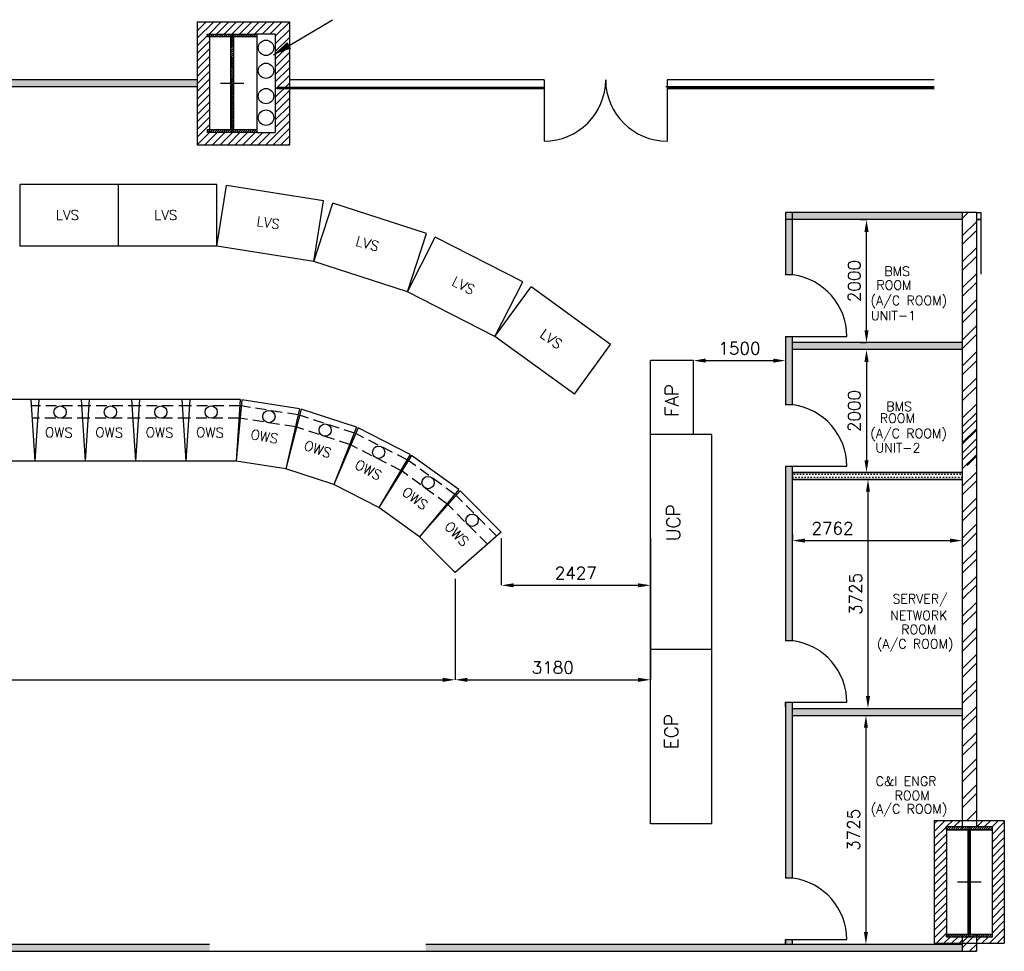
# Model space of a CAD drawing. Extents: x 361682 to 759535, y 756798 to 1113679.
# Tile 76 of 80: x 700450 to 716480, y 920065 to 935230. Entities that reach past the tile are written whole.
import ezdxf
from ezdxf.enums import TextEntityAlignment as Align

# ---------------------------------------------------------------- set-up
doc = ezdxf.new("R2010")
doc.units = 0
doc.header["$LTSCALE"] = 700
doc.header["$MEASUREMENT"] = 0
doc.header["$PDMODE"] = 2
doc.header["$PDSIZE"] = -1
doc.linetypes.add('CENTER', pattern=[2, 1.25, -0.25, 0.25, -0.25])
doc.linetypes.add('HIDDEN', pattern=[0.375, 0.25, -0.125])
doc.layers.get('0').update_dxf_attribs({"linetype": 'CONTINUOUS'})
doc.layers.get('DEFPOINTS').update_dxf_attribs({"linetype": 'CONTINUOUS'})
for name, color, linetype in [('BRACING', 7, 'CONTINUOUS'), ('CEN', 2, 'CENTER'), ('COL', 1, 'CONTINUOUS'), ('GRID', 9, 'CONTINUOUS'), ('LAYOUT', 4, 'CONTINUOUS'), ('OWS', 7, 'CONTINUOUS'), ('ROOM', 7, 'CONTINUOUS'), ('WALL', 7, 'CONTINUOUS'), ('WALLHATCH', 254, 'CONTINUOUS')]:
    doc.layers.add(name, color=color, linetype=linetype)
doc.styles.add('ROMANS', font='romans.shx')
doc.styles.add('ROMANT', font='ROMANT')
doc.dimstyles.new('STANDARD$0', dxfattribs={"dimtxt": 200, "dimasz": 200, "dimexe": 0, "dimexo": 100, "dimgap": 100, "dimtad": 1, "dimdec": 0, "dimzin": 0, "dimdsep": 46, "dimtxsty": 'ROMANS', "dimcen": 0.09, "dimclrd": 256, "dimclre": 256, "dimclrt": 256, "dimadec": 0, "dimazin": 0, "dimtfac": 1, "dimtdec": 0, "dimtmove": 0, "dimatfit": 3, "dimfxl": 1, "dimtolj": 1, "dimtzin": 0, "dimlwd": -1, "dimlwe": -1, "dimarcsym": 0})
pattern_1 = [(0, (1120237.22, 118681.847), (25, 50), [0, -50])]

# ---------------------------------------------------------------- blocks, each defined once
blk = doc.blocks.new('*D1526')
at = {"layer": 'DEFPOINTS', "color": 0, "transparency": 16777216}
for p in [(689782, 926230), (707538, 926230), (707538, 924485)]:
    blk.add_point(p, dxfattribs=at)
at = {"layer": 'OWS', "transparency": 16777216}
for p, q in [((689782, 926130), (689782, 924485)), ((707538, 926130), (707538, 924485)), ((689982, 924485), (707338, 924485))]:
    blk.add_line(p, q, dxfattribs=at)
for points in [[(689982, 924518), (689982, 924451), (689782, 924485)], [(707338, 924518), (707338, 924451), (707538, 924485)]]:
    blk.add_solid(points, dxfattribs=at)
at = {"layer": 'OWS', "transparency": 16777216, "insert": (698660, 924785), "char_height": 400, "attachment_point": 5, "style": 'ROMANS'}
blk.add_mtext('\\A1;17756', dxfattribs=at)
blk = doc.blocks.new('*D1537')
at = {"layer": 'DEFPOINTS', "color": 0, "transparency": 16777216}
for p in [(707538, 926230), (710718, 926230), (710718, 924485)]:
    blk.add_point(p, dxfattribs=at)
at = {"layer": 'OWS', "transparency": 16777216}
for p, q in [((707538, 926130), (707538, 924485)), ((710718, 926130), (710718, 924485)), ((707738, 924485), (710518, 924485))]:
    blk.add_line(p, q, dxfattribs=at)
for points in [[(707738, 924518), (707738, 924451), (707538, 924485)], [(710518, 924518), (710518, 924451), (710718, 924485)]]:
    blk.add_solid(points, dxfattribs=at)
at = {"layer": 'OWS', "transparency": 16777216, "insert": (709128, 924685), "char_height": 200, "attachment_point": 5, "style": 'ROMANS'}
blk.add_mtext('\\A1;3180', dxfattribs=at)
blk = doc.blocks.new('*D1538')
at = {"layer": 'DEFPOINTS', "color": 0, "transparency": 16777216}
for p in [(708291, 926891), (710718, 926891), (710718, 926023)]:
    blk.add_point(p, dxfattribs=at)
at = {"layer": 'OWS', "transparency": 16777216}
for p, q in [((708291, 926791), (708291, 926023)), ((710718, 926791), (710718, 926023)), ((708491, 926023), (710518, 926023))]:
    blk.add_line(p, q, dxfattribs=at)
for points in [[(708491, 926056), (708491, 925990), (708291, 926023)], [(710518, 926056), (710518, 925990), (710718, 926023)]]:
    blk.add_solid(points, dxfattribs=at)
at = {"layer": 'OWS', "transparency": 16777216, "insert": (709504, 926223), "char_height": 200, "attachment_point": 5, "style": 'ROMANS'}
blk.add_mtext('\\A1;2427', dxfattribs=at)
blk = doc.blocks.new('C-ROW COLUMN')
at = {"layer": 'COL'}
h = blk.add_hatch(dxfattribs=at)
h.set_pattern_fill('ANSI31', color=256, scale=200, style=0)
h.set_pattern_definition([(45, (-1315.907, -6.545), (-17.6776695, 17.6776695), [])])
h.paths.add_polyline_path([(77855, 120865), (77055, 120865), (77055, 120820), (77855, 120820)])
h.paths.add_polyline_path([(77478, 120820), (77433, 120820), (77433, 119310), (77478, 119310)])
h.paths.add_polyline_path([(77855, 119310), (77055, 119310), (77055, 119265), (77855, 119265)])
at = {"layer": 'CEN'}
for p, q in [((77455, 119265), (77455, 120865)), ((77264, 120065), (77647, 120065))]:
    blk.add_line(p, q, dxfattribs=at)
at = {"layer": 'COL'}
for points in [[(77055, 120865), (77855, 120865), (77855, 120820), (77055, 120820)], [(77433, 120820), (77478, 120820), (77478, 119310), (77433, 119310)], [(77055, 119310), (77855, 119310), (77855, 119265), (77055, 119265)]]:
    blk.add_lwpolyline(points, close=True, dxfattribs=at)
blk = doc.blocks.new('*D1547')
at = {"layer": 'DEFPOINTS', "color": 0, "transparency": 16777216}
for p in [(714236, 931975), (714236, 931975), (714236, 929975)]:
    blk.add_point(p, dxfattribs=at)
at = {"layer": 'ROOM', "transparency": 16777216}
for p, q in [((714136, 931975), (714236, 931975)), ((714236, 930175), (714236, 931775)), ((714136, 929975), (714236, 929975))]:
    blk.add_line(p, q, dxfattribs=at)
for points in [[(714203, 931775), (714270, 931775), (714236, 931975)], [(714203, 930175), (714270, 930175), (714236, 929975)]]:
    blk.add_solid(points, dxfattribs=at)
at = {"layer": 'ROOM', "transparency": 16777216, "insert": (714036, 930975), "char_height": 200, "attachment_point": 5, "rotation": 90, "style": 'ROMANS'}
blk.add_mtext('\\A1;2000', dxfattribs=at)
blk = doc.blocks.new('*D1548')
at = {"layer": 'DEFPOINTS', "color": 0, "transparency": 16777216}
for p in [(714236, 929860), (714236, 927860), (714236, 927860)]:
    blk.add_point(p, dxfattribs=at)
at = {"layer": 'ROOM', "transparency": 16777216}
for p, q in [((714336, 929860), (714236, 929860)), ((714236, 929660), (714236, 928060)), ((714136, 927860), (714236, 927860))]:
    blk.add_line(p, q, dxfattribs=at)
for points in [[(714203, 929660), (714270, 929660), (714236, 929860)], [(714203, 928060), (714270, 928060), (714236, 927860)]]:
    blk.add_solid(points, dxfattribs=at)
at = {"layer": 'ROOM', "transparency": 16777216, "insert": (714036, 928860), "char_height": 200, "attachment_point": 5, "rotation": 90, "style": 'ROMANS'}
blk.add_mtext('\\A1;2000', dxfattribs=at)
blk = doc.blocks.new('*D1549')
at = {"layer": 'DEFPOINTS', "color": 0, "transparency": 16777216}
for p in [(714260, 927745), (714260, 924020), (714260, 924020)]:
    blk.add_point(p, dxfattribs=at)
at = {"layer": 'ROOM', "transparency": 16777216}
for p, q in [((714360, 927745), (714260, 927745)), ((714260, 927545), (714260, 924220)), ((714160, 924020), (714260, 924020))]:
    blk.add_line(p, q, dxfattribs=at)
for points in [[(714227, 927545), (714293, 927545), (714260, 927745)], [(714227, 924220), (714293, 924220), (714260, 924020)]]:
    blk.add_solid(points, dxfattribs=at)
at = {"layer": 'ROOM', "transparency": 16777216, "insert": (714060, 925883), "char_height": 200, "attachment_point": 5, "rotation": 90, "style": 'ROMANS'}
blk.add_mtext('\\A1;3725', dxfattribs=at)
blk = doc.blocks.new('*D1550')
at = {"layer": 'DEFPOINTS', "color": 0, "transparency": 16777216}
for p in [(714260, 923905), (714227, 920180), (714227, 920180)]:
    blk.add_point(p, dxfattribs=at)
at = {"layer": 'ROOM', "transparency": 16777216}
for p, q in [((714160, 923905), (714227, 923905)), ((714227, 923705), (714227, 920380)), ((714127, 920180), (714227, 920180))]:
    blk.add_line(p, q, dxfattribs=at)
for points in [[(714194, 923705), (714260, 923705), (714227, 923905)], [(714194, 920380), (714260, 920380), (714227, 920180)]]:
    blk.add_solid(points, dxfattribs=at)
at = {"layer": 'ROOM', "transparency": 16777216, "insert": (714027, 922043), "char_height": 200, "attachment_point": 5, "rotation": 90, "style": 'ROMANS'}
blk.add_mtext('\\A1;3725', dxfattribs=at)
blk = doc.blocks.new('*D1551')
at = {"layer": 'DEFPOINTS', "color": 0, "transparency": 16777216}
for p in [(713033, 926751), (715795, 926751), (715795, 926751)]:
    blk.add_point(p, dxfattribs=at)
at = {"layer": 'ROOM', "transparency": 16777216}
for p, q in [((713033, 926851), (713033, 926751)), ((713233, 926751), (715595, 926751)), ((715795, 926851), (715795, 926751))]:
    blk.add_line(p, q, dxfattribs=at)
for points in [[(713233, 926784), (713233, 926718), (713033, 926751)], [(715595, 926784), (715595, 926718), (715795, 926751)]]:
    blk.add_solid(points, dxfattribs=at)
at = {"layer": 'ROOM', "transparency": 16777216, "insert": (713683, 926951), "char_height": 200, "attachment_point": 5, "style": 'ROMANS'}
blk.add_mtext('\\A1;2762', dxfattribs=at)
blk = doc.blocks.new('*D1552')
at = {"layer": 'DEFPOINTS', "color": 0, "transparency": 16777216}
for p in [(711418, 929680), (712918, 929680), (712918, 929680)]:
    blk.add_point(p, dxfattribs=at)
at = {"layer": 'OWS', "transparency": 16777216}
for p, q in [((712918, 929780), (712918, 929680)), ((711418, 929580), (711418, 929680)), ((711618, 929680), (712718, 929680))]:
    blk.add_line(p, q, dxfattribs=at)
for points in [[(711618, 929714), (711618, 929647), (711418, 929680)], [(712718, 929714), (712718, 929647), (712918, 929680)]]:
    blk.add_solid(points, dxfattribs=at)
at = {"layer": 'OWS', "transparency": 16777216, "insert": (712168, 929880), "char_height": 200, "attachment_point": 5, "style": 'ROMANS'}
blk.add_mtext('\\A1;1500', dxfattribs=at)

msp = doc.modelspace()

# ---------------------------------------------------------------- hatches: boundary and pattern name
h = msp.add_hatch()
h.set_pattern_fill('ANSI31', color=6, scale=700, style=0)
h.set_pattern_definition([(45, (1141237.22, 118681.85), (-61.871843, 61.871843), [])])
h.paths.add_polyline_path([(703539.8, 934950.3), (703509.8, 934950.3), (703509.8, 934995.3), (703909.8, 934995.3), (703909.8, 935195.3), (703339.8, 935195.3), (703339.8, 934195.3), (703539.8, 934195.3)])
h.paths.add_polyline_path([(703539.8, 934195.3), (703339.8, 934195.3), (703339.8, 933195.3), (703909.8, 933195.3), (703909.8, 933395.3), (703509.8, 933395.3), (703509.8, 933440.3), (703539.8, 933440.3)])
h.paths.add_polyline_path([(704839.8, 934195.3), (704609.8, 934195.3), (704609.8, 933395.3), (704309.8, 933395.3), (703909.8, 933395.3), (703909.8, 933195.3), (704839.8, 933195.3)])
h.paths.add_polyline_path([(704839.8, 934813.9), (704609.8, 934677.4), (704609.8, 934195.3), (704839.8, 934195.3)])
h.paths.add_polyline_path([(704839.8, 935195.3), (703909.8, 935195.3), (703909.8, 934995.3), (704309.8, 934995.3), (704609.8, 934995.3), (704609.8, 934677.4), (704839.8, 934813.9)])
h = msp.add_hatch()
h.set_pattern_fill('ANSI32', color=1, scale=800, style=0)
h.set_pattern_definition([(45, (934567.22, 127583.85), (-212.13203, 212.13203), []), (45, (934708.64, 127583.85), (-212.13203, 212.13203), [])])
h.paths.add_polyline_path([(716024.8, 932090.3), (715909.8, 932090.3), (715909.8, 927975.3), (716024.8, 927975.3)])
h.paths.add_polyline_path([(715909.8, 932090.3), (715794.8, 932090.3), (715794.8, 927975.3), (715909.8, 927975.3)])
h = msp.add_hatch()
h.set_pattern_fill('ANSI32', color=1, scale=800, style=0)
h.set_pattern_definition([(45, (1120237.22, 118681.85), (-212.13203, 212.13203), []), (45, (1120378.64, 118681.85), (-212.13203, 212.13203), [])])
h.paths.add_polyline_path([(716024.8, 928760.3), (715909.8, 928760.3), (715909.8, 922195.3), (716024.8, 922195.3)])
h.paths.add_polyline_path([(715909.8, 928760.3), (715794.8, 928760.3), (715794.8, 927875.3), (715794.8, 922195.3), (715909.8, 922195.3)])
h = msp.add_hatch()
h.set_pattern_fill('ANSI31', color=6, scale=700, style=0)
h.set_pattern_definition([(45, (1120237.22, 118681.85), (-61.871843, 61.871843), [])])
h.paths.add_polyline_path([(715539.8, 922045.3), (715539.8, 922095.3), (715794.8, 922095.3), (715794.8, 922195.3), (715339.8, 922195.3), (715339.8, 921195.3), (715539.8, 921195.3)])
h.paths.add_polyline_path([(716479.8, 922195.3), (716024.8, 922195.3), (716024.8, 922095.3), (716279.8, 922095.3), (716279.8, 922045.3), (716279.8, 921195.3), (716479.8, 921195.3)])
h.paths.add_polyline_path([(716479.8, 921195.3), (716279.8, 921195.3), (716279.8, 920345.3), (716279.8, 920295.3), (716024.8, 920295.3), (716024.8, 920195.3), (716479.8, 920195.3)])
h.paths.add_polyline_path([(715794.8, 920295.3), (715539.8, 920295.3), (715539.8, 920345.3), (715539.8, 921195.3), (715339.8, 921195.3), (715339.8, 921137.8), (715339.8, 920195.3), (715794.8, 920195.3)])
h = msp.add_hatch()
h.set_pattern_fill('ANSI32', scale=500, style=0)
h.set_pattern_definition([(45, (1120237.22, 118681.85), (-132.58252, 132.58252), []), (45, (1120325.6, 118681.85), (-132.58252, 132.58252), [])])
h.paths.add_polyline_path([(715909.8, 920195.3), (715794.8, 920195.3), (715794.8, 920065.3), (715909.8, 920065.3)])
h.paths.add_polyline_path([(715909.8, 920295.3), (715794.8, 920295.3), (715794.8, 920195.3), (715909.8, 920195.3)])
h.paths.add_polyline_path([(716024.8, 920295.3), (715909.8, 920295.3), (715909.8, 920195.3), (716024.8, 920195.3)])
h.paths.add_polyline_path([(716024.8, 920195.3), (715909.8, 920195.3), (715909.8, 920065.3), (716024.8, 920065.3)])
at = {"layer": 'COL'}
h = msp.add_hatch(dxfattribs=at)
h.set_pattern_fill('ANSI31', color=256, scale=200, style=0)
h.set_pattern_definition([(45, (699967.594, 898309.467), (-17.67767, 17.67767), [])])
h.paths.add_polyline_path([(715539.8, 920345.3), (716279.8, 920345.3), (716279.8, 920295.3), (715539.8, 920295.3)])
h.paths.add_polyline_path([(715893.8, 922045.3), (715925.8, 922045.3), (715925.8, 920345.3), (715893.8, 920345.3)])
h.paths.add_polyline_path([(715539.8, 922095.3), (716279.8, 922095.3), (716279.8, 922045.3), (715539.8, 922045.3)])
at = {"layer": 'ROOM'}
h = msp.add_hatch(dxfattribs=at)
h.set_pattern_fill('DOTS', scale=800)
h.set_pattern_definition(pattern_1)
h.paths.add_polyline_path([(715794.8, 932090.3), (713032.8, 932090.3), (713032.8, 931975.3), (715794.8, 931975.3)])
h.paths.add_polyline_path([(713032.8, 932090.3), (712917.8, 932090.3), (712917.8, 931075.3), (713032.8, 931075.3)])
h.paths.add_polyline_path([(713032.8, 930075.3), (712917.8, 930075.3), (712917.8, 928960.3), (713032.8, 928960.3)])
h.paths.add_polyline_path([(715794.8, 929975.3), (713032.8, 929975.3), (713032.8, 929860.3), (715794.8, 929860.3)])
h.paths.add_polyline_path([(713032.8, 927960.3), (712917.8, 927960.3), (712917.8, 925120.3), (713032.8, 925120.3)])
h.paths.add_polyline_path([(713032.8, 924120.3), (712917.8, 924120.3), (712917.8, 924045.3), (712917.8, 921255.3), (713032.8, 921255.3)])
h.paths.add_polyline_path([(715794.8, 924020.3), (713032.8, 924020.3), (713032.8, 923905.3), (715794.8, 923905.3)])
h.paths.add_polyline_path([(713032.8, 920255.3), (712917.8, 920255.3), (712917.8, 920180.3), (713032.8, 920180.3)])
h = msp.add_hatch(dxfattribs=at)
h.set_pattern_fill('DOTS', scale=800)
h.set_pattern_definition(pattern_1)
h.paths.add_polyline_path([(713032.8, 927860.3), (713032.8, 927745.3), (715794.8, 927745.3), (715794.8, 927860.3)])
at = {"layer": 'WALLHATCH'}
h = msp.add_hatch(dxfattribs=at)
h.set_pattern_fill('DOTS', color=2, scale=500)
h.set_pattern_definition([(0, (1120237.22, 118681.847), (15.625, 31.25), [0, -31.25])])
h.paths.add_polyline_path([(683989.8, 934195.3), (683839.8, 934195.3), (683839.8, 934137.8), (683989.8, 934137.8)])
h.paths.add_polyline_path([(683989.8, 934252.8), (683839.8, 934252.8), (683839.8, 934195.3), (683989.8, 934195.3)])
h.paths.add_polyline_path([(692839.8, 934195.3), (685989.8, 934195.3), (685989.8, 934137.8), (692839.8, 934137.8)])
h.paths.add_polyline_path([(692839.8, 934252.8), (685989.8, 934252.8), (685989.8, 934195.3), (692839.8, 934195.3)])
h.paths.add_polyline_path([(703339.8, 934195.3), (694339.8, 934195.3), (694339.8, 934137.8), (703339.8, 934137.8)])
h.paths.add_polyline_path([(703339.8, 934252.8), (703251.2, 934252.8), (694339.8, 934252.8), (694339.8, 934195.3), (703339.8, 934195.3)])
h = msp.add_hatch(dxfattribs=at)
h.set_pattern_fill('DOTS', color=2, scale=500)
h.set_pattern_definition([(0, (1120237.22, 118681.847), (15.625, 31.25), [0, -31.25])])
h.paths.add_polyline_path([(682909.8, 920180.3), (678099.8, 920180.3), (678099.8, 920065.3), (682909.8, 920065.3)])
h.paths.add_polyline_path([(690259.8, 920180.3), (682909.8, 920180.3), (682909.8, 920065.3), (690259.8, 920065.3)])
h.paths.add_polyline_path([(703539.8, 920180.3), (693779.8, 920180.3), (693779.8, 920065.3), (703539.8, 920065.3)])
h.paths.add_polyline_path([(715794.8, 920180.3), (707059.8, 920180.3), (707059.8, 920065.3), (715794.8, 920065.3)])

# ---------------------------------------------------------------- linework, layer by layer
at = {"color": 6}
for p, q in [((703339.8, 935195.3), (703339.8, 933195.3)), ((703339.8, 935195.3), (704839.8, 935195.3)), ((704839.8, 935195.3), (704839.8, 933195.3)), ((703539.8, 934995.3), (703539.8, 933395.3)), ((704309.8, 934995.3), (704309.8, 933395.3)), ((704609.8, 934995.3), (704309.8, 934995.3)), ((704609.8, 934995.3), (704609.8, 933395.3)), ((704309.8, 933395.3), (704609.8, 933395.3)), ((703339.8, 933195.3), (704839.8, 933195.3)), ((715339.8, 922195.3), (716479.8, 922195.3)), ((715339.8, 922195.3), (715339.8, 920195.3)), ((716479.8, 922195.3), (716479.8, 920195.3)), ((715539.8, 922045.3), (715539.8, 920345.3)), ((716279.8, 922045.3), (716279.8, 920345.3))]:
    msp.add_line(p, q, dxfattribs=at)
for p, q in [((703339.8, 934252.8), (694339.8, 934252.8)), ((703339.8, 934252.8), (703251.2, 934252.8)), ((703339.8, 934252.8), (703339.8, 934137.8)), ((703339.8, 934252.8), (703339.8, 934137.8)), ((703339.8, 934137.8), (694339.8, 934137.8)), ((703339.8, 934137.8), (703251.2, 934137.8)), ((715909.8, 920295.3), (715909.8, 922095.3)), ((715909.8, 921537.8), (715909.8, 920558.7))]:
    msp.add_line(p, q)
at = {"layer": 'BRACING', "const_width": 40}
for points in [[(704639.8, 934117.8), (708989.8, 934117.8)], [(710989.8, 934117.8), (715339.8, 934117.8)]]:
    msp.add_lwpolyline(points, dxfattribs=at)
at = {"layer": 'CEN'}
for p, q in [((715909.8, 920295.3), (715909.8, 922095.3)), ((715718.2, 921195.3), (716101.3, 921195.3))]:
    msp.add_line(p, q, dxfattribs=at)
at = {"layer": 'COL'}
for points in [[(715539.8, 922095.3), (716279.8, 922095.3), (716279.8, 922045.3), (715539.8, 922045.3)], [(715893.8, 922045.3), (715925.8, 922045.3), (715925.8, 920345.3), (715893.8, 920345.3)], [(715539.8, 920345.3), (716279.8, 920345.3), (716279.8, 920295.3), (715539.8, 920295.3)]]:
    msp.add_lwpolyline(points, close=True, dxfattribs=at)
at = {"layer": 'GRID', "color": 7}
for p, q in [((704839.8, 934252.8), (704839.8, 934137.8)), ((704839.8, 934252.8), (704839.8, 934137.8)), ((708989.8, 934252.8), (704839.8, 934252.8)), ((715339.8, 934252.8), (710989.8, 934252.8)), ((715339.8, 934137.8), (710970.3, 934137.8)), ((715339.8, 934137.8), (710970.3, 934137.8))]:
    msp.add_line(p, q, dxfattribs=at)
at = {"layer": 'LAYOUT', "color": 7}
for p, q in [((704580.7, 934660.1), (705540.5, 935230)), ((703852.3, 935195.3), (703967.3, 935195.3)), ((703852.3, 935195.3), (703967.3, 935195.3)), ((715339.8, 920195.3), (716479.8, 920195.3))]:
    msp.add_line(p, q, dxfattribs=at)
at = {"layer": 'LAYOUT', "color": 6}
msp.add_line((715339.8, 920195.3), (716479.8, 920195.3), dxfattribs=at)
at = {"layer": 'LAYOUT', "color": 7}
msp.add_lwpolyline([(704580.7, 934660.1, 0, 121.6, 0), (704838.3, 934813.1, 121.6, 121.6, 0)], format="xyseb", dxfattribs=at)
at = {"layer": 'LAYOUT', "color": 2}
for centre in [(704459.8, 934772.1), (704459.8, 934398.5), (704459.8, 933986.2), (704459.8, 933635.2)]:
    msp.add_circle(centre, 125, dxfattribs=at)
at = {"layer": 'OWS'}
for p, q in [((700459.8, 931545.3), (700459.8, 932545.3)), ((702059.8, 932545.3), (700459.8, 932545.3)), ((702059.8, 931545.3), (702059.8, 932545.3)), ((703659.8, 932545.3), (702059.8, 932545.3)), ((702059.8, 931545.3), (702059.8, 932545.3)), ((703659.8, 931545.3), (703659.8, 932545.3)), ((703659.8, 931545.3), (703816.2, 932533)), ((705396.5, 932282.7), (703816.2, 932533)), ((705240.1, 931295), (705396.5, 932282.7)), ((705240.1, 931295), (705549.1, 932246.1)), ((707070.8, 931751.7), (705549.1, 932246.1)), ((706761.8, 930800.6), (707070.8, 931751.7)), ((706761.8, 930800.6), (707215.8, 931691.6)), ((708641.4, 930965.2), (707215.8, 931691.6)), ((702059.8, 931545.3), (700459.8, 931545.3)), ((703659.8, 931545.3), (702059.8, 931545.3)), ((705240.1, 931295), (703659.8, 931545.3)), ((706761.8, 930800.6), (705240.1, 931295)), ((708187.4, 930074.2), (708641.4, 930965.2)), ((708187.4, 930074.2), (708775.2, 930883.2)), ((710069.6, 929942.8), (708775.2, 930883.2)), ((708187.4, 930074.2), (706761.8, 930800.6)), ((709481.8, 929133.8), (708187.4, 930074.2)), ((709481.8, 929133.8), (710069.6, 929942.8))]:
    msp.add_line(p, q, dxfattribs=at)
at = {"layer": 'OWS', "color": 3}
for p, q in [((711417.6, 929680.2), (710717.6, 929680.2)), ((710717.6, 928480.2), (710717.6, 929680.2)), ((711417.6, 928480.2), (711417.6, 929680.2)), ((710717.6, 922140.2), (710717.6, 928480.2)), ((711717.6, 928480.2), (710717.6, 928480.2)), ((711717.6, 925640.2), (711717.6, 928480.2)), ((711717.6, 925640.2), (711717.6, 928480.2)), ((711717.6, 923640.2), (711717.6, 925640.2)), ((711717.6, 923640.2), (711717.6, 925640.2)), ((711717.6, 923640.2), (711717.6, 925640.2)), ((711717.6, 922140.2), (711717.6, 925640.2)), ((711717.6, 923640.2), (711717.6, 925640.2)), ((711717.6, 924980.2), (710717.6, 924980.2)), ((711717.6, 922140.2), (710717.6, 922140.2))]:
    msp.add_line(p, q, dxfattribs=at)
at = {"layer": 'OWS', "color": 2}
for p, q in [((700759.8, 929045.3), (699809.8, 929045.3)), ((700759.8, 929045.3), (700694.8, 928045.3)), ((702399.8, 929045.3), (701449.8, 929045.3)), ((701449.8, 929045.3), (701514.8, 928045.3)), ((702399.8, 929045.3), (702334.8, 928045.3)), ((704039.8, 929045.3), (703089.8, 929045.3)), ((703089.8, 929045.3), (703154.8, 928045.3)), ((704039.8, 929045.3), (703974.8, 928045.3)), ((705031.4, 928888.2), (704784.2, 927917)), ((705934.9, 928594.6), (705031.4, 928888.2)), ((705934.9, 928594.6), (705564, 927663.6)), ((700694.8, 928045.3), (699874.8, 928045.3)), ((702334.8, 928045.3), (701514.8, 928045.3)), ((703974.8, 928045.3), (703154.8, 928045.3)), ((706829.9, 928138.6), (706294.7, 927291.4)), ((707598.4, 927580.2), (706829.9, 928138.6)), ((705564, 927663.6), (704784.2, 927917)), ((707598.4, 927580.2), (706958.1, 926809.4)), ((706958.1, 926809.4), (706294.7, 927291.4))]:
    msp.add_line(p, q, dxfattribs=at)
at = {"layer": 'OWS', "color": 4}
for p, q in [((701579.8, 929045.3), (700629.8, 929045.3)), ((700629.8, 929045.3), (700694.8, 928045.3)), ((701579.8, 929045.3), (701514.8, 928045.3)), ((703219.8, 929045.3), (702269.8, 929045.3)), ((702269.8, 929045.3), (702334.8, 928045.3)), ((703219.8, 929045.3), (703154.8, 928045.3)), ((704066.5, 929043.2), (703974.3, 928045.3)), ((705004.8, 928894.5), (704066.5, 929043.2)), ((705004.8, 928894.5), (704784.2, 927917)), ((705960.1, 928584.1), (705564, 927663.6)), ((706806.6, 928152.9), (705960.1, 928584.1)), ((706806.6, 928152.9), (706294.7, 927291.4)), ((701514.8, 928045.3), (700694.8, 928045.3)), ((703154.8, 928045.3), (702334.8, 928045.3)), ((704784.2, 927917), (703974.3, 928045.3)), ((706294.7, 927291.4), (705564, 927663.6)), ((707619.2, 927562.4), (706958.1, 926809.4)), ((708291, 926890.7), (707619.2, 927562.4)), ((708291, 926890.7), (707537.9, 926229.5)), ((707537.9, 926229.5), (706958.1, 926809.4))]:
    msp.add_line(p, q, dxfattribs=at)
at = {"layer": 'OWS', "color": 4, "linetype": 'HIDDEN'}
for p, q in [((701573.3, 928945.3), (700636.3, 928945.3)), ((703213.3, 928945.3), (702276.3, 928945.3)), ((704982.7, 928796.8), (704057.3, 928943.4)), ((701560.3, 928745.3), (700649.3, 928745.3)), ((703200.3, 928745.3), (702289.3, 928745.3)), ((704938.6, 928601.3), (704038.8, 928743.8)), ((706755.4, 928066.7), (705920.5, 928492.1)), ((706653, 927894.4), (705841.3, 928308)), ((708215.7, 926824.6), (707553.1, 927487.1)), ((708065, 926692.4), (707420.9, 927336.5))]:
    msp.add_line(p, q, dxfattribs=at)
at = {"layer": 'OWS', "color": 2, "linetype": 'HIDDEN'}
for p, q in [((702393.3, 928945.3), (701456.3, 928945.3)), ((704033.3, 928945.3), (703096.3, 928945.3)), ((705897.8, 928501.5), (705006.7, 928791.1)), ((702380.3, 928745.3), (701469.3, 928745.3)), ((704020.3, 928745.3), (703109.3, 928745.3)), ((705823.6, 928315.3), (704957.2, 928596.8)), ((707534.4, 927503.1), (706776.3, 928053.9)), ((707406.3, 927348.9), (706669.3, 927884.4))]:
    msp.add_line(p, q, dxfattribs=at)
at = {"layer": 'OWS', "color": 4}
for centre in [(701107.2, 928843.7), (702747.2, 928843.7), (704506.6, 928769.3), (706294, 928187.7), (707814.2, 927082.2)]:
    msp.add_circle(centre, 100, dxfattribs=at)
at = {"layer": 'OWS', "color": 2}
for centre in [(701927.2, 928843.7), (703567.2, 928843.7), (705423.2, 928548.8), (707097.6, 927694.8)]:
    msp.add_circle(centre, 100, dxfattribs=at)
at = {"layer": 'ROOM'}
for p, q in [((715794.8, 932090.3), (712917.8, 932090.3)), ((715794.8, 931975.3), (712927.8, 931975.3)), ((712917.8, 930075.3), (713032.8, 930075.3)), ((712917.8, 927960.3), (713032.8, 927960.3))]:
    msp.add_line(p, q, dxfattribs=at)
at = {"layer": 'ROOM', "color": 7}
for p, q in [((712917.8, 932090.3), (712917.8, 931075.3)), ((713032.8, 931075.3), (713032.8, 932090.3)), ((716024.8, 932090.3), (715794.8, 932090.3)), ((716024.8, 932090.3), (716099.8, 932090.3)), ((716099.8, 931975.3), (716024.8, 931975.3)), ((716024.8, 931975.3), (716099.8, 931975.3)), ((712917.8, 930075.3), (712917.8, 928960.3)), ((713032.8, 928960.3), (713032.8, 930075.3)), ((715794.8, 929975.3), (713032.8, 929975.3)), ((715794.8, 929860.3), (713032.8, 929860.3)), ((712917.8, 927960.3), (712917.8, 925120.3)), ((713032.8, 925120.3), (713032.8, 927960.3)), ((713032.8, 927860.3), (715794.8, 927860.3)), ((713032.8, 927860.3), (713032.8, 927745.3)), ((715794.8, 927860.3), (713032.8, 927860.3)), ((713032.8, 927745.3), (715794.8, 927745.3)), ((715794.8, 927745.3), (713032.8, 927745.3)), ((712917.8, 924120.3), (712917.8, 921255.3)), ((712917.8, 924045.3), (712917.8, 924120.3)), ((712917.8, 924120.3), (712917.8, 924045.3)), ((713032.8, 921255.3), (713032.8, 924120.3)), ((713032.8, 924045.3), (713032.8, 924120.3)), ((713032.8, 924020.3), (715794.8, 924020.3)), ((713032.8, 923905.3), (715794.8, 923905.3)), ((715339.8, 921252.8), (715339.8, 921137.8)), ((712917.8, 920180.3), (712917.8, 920255.3)), ((712917.8, 920255.3), (712917.8, 920180.3)), ((713032.8, 920180.3), (713032.8, 920255.3))]:
    msp.add_line(p, q, dxfattribs=at)
at = {"layer": 'ROOM', "color": 6}
for p, q in [((713042.8, 931075.3), (712917.8, 931075.3)), ((713042.8, 928960.3), (712917.8, 928960.3)), ((713042.8, 925120.3), (712917.8, 925120.3)), ((715539.8, 922045.3), (716279.8, 922045.3)), ((713042.8, 921255.3), (712917.8, 921255.3)), ((715539.8, 920345.3), (716279.8, 920345.3))]:
    msp.add_line(p, q, dxfattribs=at)
at = {"layer": 'ROOM', "color": 60}
for p, q in [((714522.3, 927860.3), (714522.3, 927860.3)), ((714226.9, 920180.3), (714226.9, 920180.3)), ((714249.6, 920180.3), (714249.6, 920180.3))]:
    msp.add_line(p, q, dxfattribs=at)
at = {"layer": 'ROOM', "color": 6, "flags": 128}
for points in [[(716099.8, 932090.3), (716099.8, 931090.3)], [(712917.8, 930075.3), (713917.8, 930075.3)], [(712917.8, 927960.3), (713917.8, 927960.3)], [(712917.8, 924120.3), (713917.8, 924120.3)], [(712917.8, 920255.3), (713917.8, 920255.3)]]:
    msp.add_lwpolyline(points, dxfattribs=at)
at = {"layer": 'ROOM', "color": 6}
for centre in [(712903.3, 930070.5), (712903.3, 927955.5), (712903.3, 924115.5), (712903.3, 920250.5)]:
    msp.add_arc(centre, 1014.5, 0.27249, 82.09936, dxfattribs=at)
at = {"layer": 'WALL', "color": 6}
for p, q in [((708989.8, 934252.8), (708989.8, 933252.8)), ((710989.8, 934252.8), (710989.8, 933252.8))]:
    msp.add_line(p, q, dxfattribs=at)
at = {"layer": 'WALL'}
for p, q in [((715794.8, 932090.3), (715794.8, 926975.3)), ((716024.8, 932090.3), (716024.8, 922074.1)), ((715794.8, 926975.3), (715794.8, 922056.2)), ((715794.8, 920345.3), (715794.8, 920065.3)), ((716024.8, 920345.3), (716024.8, 920065.3)), ((693779.8, 920180.3), (703539.8, 920180.3)), ((707059.8, 920180.3), (715794.8, 920180.3)), ((707059.8, 920180.3), (712917.8, 920180.3)), ((677869.8, 920065.3), (716024.8, 920065.3))]:
    msp.add_line(p, q, dxfattribs=at)
at = {"layer": 'WALL', "color": 6}
for centre, start, end in [((708989.8, 934252.8), 270, 0), ((710989.8, 934252.8), 180, 270)]:
    msp.add_arc(centre, 1000, start, end, dxfattribs=at)

# ---------------------------------------------------------------- block references
msp.add_blockref('C-ROW COLUMN', (626454.3, 814130.2))

# ---------------------------------------------------------------- texts
at = {"layer": 'OWS', "color": 2, "style": 'ROMANS'}
msp.add_text('LVS', height=160, dxfattribs=at).set_placement((701038.1, 931970.7))
for s, rotation, p in [('LVS', 0, (702638.1, 931970.7)), ('LVS', 351, (704297.5, 931875)), ('LVS', 345, (705908.8, 931556.3)), ('LVS', 333, (707470.2, 930917.1)), ('LVS', 324, (708905.3, 930078.5)), ('OWS', 359, (701679.8, 928435.3)), ('OWS', 359, (703319.8, 928435.3)), ('OWS', 341, (705061.6, 928236.9)), ('OWS', 323, (706657.4, 927509.9))]:
    msp.add_text(s, height=160, rotation=rotation, dxfattribs=at).set_placement(p)
at = {"layer": 'OWS', "color": 4, "style": 'ROMANS'}
for rotation, p in [(359, (700859.8, 928435.3)), (359, (702499.8, 928435.3)), (350, (704198.2, 928404.7)), (332, (705888.1, 927936.2)), (314, (707350.5, 926968.5))]:
    msp.add_text('OWS', height=160, rotation=rotation, dxfattribs=at).set_placement(p)
at = {"layer": 'OWS', "char_height": 220, "width": 1290.008, "attachment_point": 7, "rotation": 90, "style": 'ROMANS'}
for s, insert in [('FAP', (711178.1, 928764.4)), ('UCP', (711200.8, 926740.1)), ('ECP', (711167.6, 923355.2))]:
    msp.add_mtext(s, dxfattribs=dict(at, insert=insert))
at = {"layer": 'ROOM', "color": 30, "lineweight": 25, "style": 'ROMANT'}
for s, p in [('BMS', (714526.8, 931061.5)), ('ROOM', (714397.4, 930834.7)), ('(A/C ROOM)', (714302.3, 930584.4)), ('UNIT-1', (714308.1, 930337.5)), ('BMS', (714558, 928859.1)), ('ROOM', (714452.7, 928668.5)), ('(A/C ROOM)', (714298.9, 928420.7)), ('UNIT-2', (714381.3, 928186.3)), ('C&I ENGR', (714385.7, 922759.5)), ('ROOM', (714693.1, 922526.5)), ('(A/C ROOM)', (714304.7, 922308.4))]:
    msp.add_text(s, height=150, dxfattribs=at).set_placement(p)
for s, p in [('SERVER/', (715109.2, 925727.5)), ('NETWORK', (715087.7, 925458.2)), ('ROOM', (715087.7, 925229.3)), ('(A/C ROOM)', (715029.3, 924995.3))]:
    msp.add_text(s, height=150, dxfattribs=at).set_placement(p, align=Align.CENTER)

# ---------------------------------------------------------------- dimensions: what is measured, and where the dimension line sits
at = {"layer": 'OWS', "color": 60}
for base, p1, p2, picture, middle in [((712917.8, 929680.2), (711417.6, 929680.2), (712917.8, 929680.2), '*D1552', (712167.7, 929880.2)), ((710717.6, 926022.9), (708291, 926890.7), (710717.6, 926890.7), '*D1538', (709504.3, 926222.9)), ((710717.6, 924484.6), (707537.9, 926229.5), (710717.6, 926229.5), '*D1537', (709127.7, 924684.6))]:
    dim = msp.add_linear_dim(base=base, p1=p1, p2=p2, dimstyle='STANDARD$0', override={"dimfxl": 0.5, "dimarcsym": 2}, dxfattribs=at)
    dim.commit()
    dim.dimension.update_dxf_attribs({"geometry": picture, "text_midpoint": middle})
at = {"layer": 'OWS', "color": 7}
dim = msp.add_linear_dim(base=(707537.9, 924484.6), p1=(689781.7, 926229.5), p2=(707537.9, 926229.5), dimstyle='STANDARD$0', override={"dimtxt": 400, "dimfxl": 0.5, "dimarcsym": 2}, dxfattribs=at)
dim.commit()
dim.dimension.update_dxf_attribs({"geometry": '*D1526', "text_midpoint": (698659.8, 924784.6)})
at = {"layer": 'ROOM', "color": 60}
for base, p1, p2, picture, middle in [((714236.3, 931975.3), (714236.3, 929975.3), (714236.3, 931975.3), '*D1547', (714036.3, 930975.3)), ((714236.3, 927860.3), (714236.3, 929860.3), (714236.3, 927860.3), '*D1548', (714036.3, 928860.3)), ((714259.9, 924020.3), (714259.9, 927745.3), (714259.9, 924020.3), '*D1549', (714059.9, 925882.8)), ((714226.9, 920180.3), (714259.9, 923905.3), (714226.9, 920180.3), '*D1550', (714026.9, 922042.8))]:
    dim = msp.add_linear_dim(base=base, p1=p1, p2=p2, angle=90, dimstyle='STANDARD$0', override={"dimfxl": 0.5, "dimarcsym": 2}, dxfattribs=at)
    dim.commit()
    dim.dimension.update_dxf_attribs({"geometry": picture, "text_midpoint": middle})
dim = msp.add_linear_dim(base=(715794.8, 926751), p1=(713032.8, 926751), p2=(715794.8, 926751), dimstyle='STANDARD$0', override={"dimfxl": 0.5, "dimarcsym": 2}, dxfattribs=at)
dim.commit()
dim.dimension.update_dxf_attribs({"geometry": '*D1551', "text_midpoint": (713683.1, 926751), "dimtype": 160})

doc.saveas('drawing.dxf')
